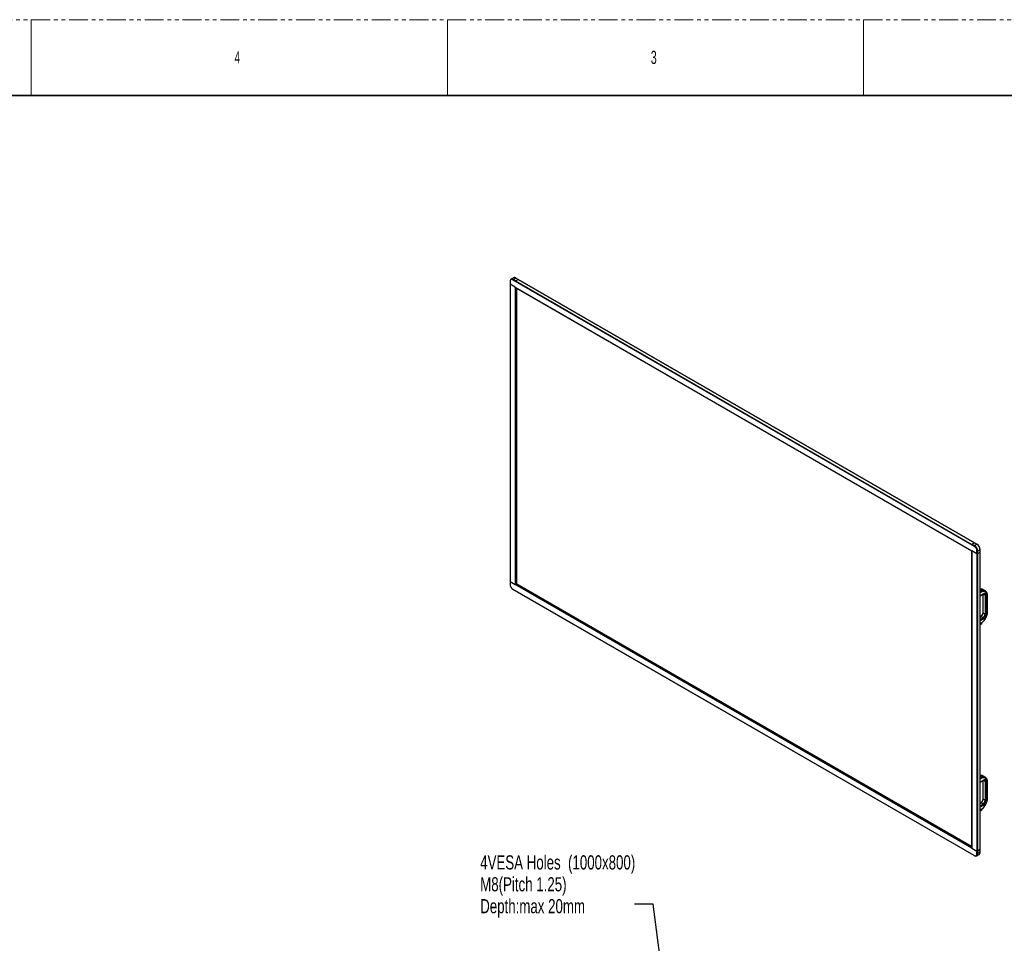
# Model space of a CAD drawing. Header units: millimetres. Extents: x 0 to 1118, y 0 to 864.
# Tile 128 of 256: x 555 to 885, y 553 to 864. Entities that reach past the tile are written whole.
import ezdxf

# ---------------------------------------------------------------- set-up
doc = ezdxf.new("R2010")
doc.units = ezdxf.units.MM
doc.linetypes.add('PHANTOM', pattern=[12.7, 6.35, -1.27, 1.27, -1.27, 1.27, -1.27])
doc.styles.add('SLDTEXTSTYLE0', font='TXT', dxfattribs={"width": 0.7})
doc.styles.add('SLDTEXTSTYLE3', font='TXT', dxfattribs={"width": 0.6})
doc.dimstyles.new('SLDDIMSTYLE4', dxfattribs={"dimtxt": 0.18, "dimasz": 3.556, "dimexe": 0, "dimexo": 0.0625, "dimgap": 0, "dimtad": 0, "dimtih": 1, "dimtoh": 1, "dimdec": 0, "dimrnd": 1e-09, "dimzin": 0, "dimdsep": 46, "dimtxsty": 'Standard', "dimsah": 1, "dimcen": 0.09, "dimadec": 0, "dimazin": 0, "dimtfac": 3.556, "dimtdec": 0, "dimtofl": 0, "dimtmove": 0, "dimatfit": 3, "dimfxl": 1, "dimfrac": 2, "dimtolj": 1, "dimtzin": 0, "dimarcsym": 0})

# ---------------------------------------------------------------- blocks, each defined once
blk = doc.blocks.new('SW_NOTE_0_11')
at = {"color": 0, "linetype": 'Continuous', "lineweight": 0, "char_height": 4.7625, "attachment_point": 1, "style": 'SLDTEXTSTYLE0'}
for s, insert in [('4VESA Holes  (1000x800)', (-51.75, 16.45)), ('M8(Pitch 1.25)', (-51.75, 9.1)), ('Depth:max 20mm', (-51.75, 1.75))]:
    blk.add_mtext(s, dxfattribs=dict(at, insert=insert))

msp = doc.modelspace()

# ---------------------------------------------------------------- linework, layer by layer
at = {"color": 7, "linetype": 'PHANTOM', "lineweight": 18}
msp.add_line((0, 863.6), (1117.6, 863.6), dxfattribs=at)
at = {"color": 7, "linetype": 'Continuous', "lineweight": 18}
for p, q in [((558.8, 863.6), (558.8, 838.2)), ((698.5, 863.6), (698.5, 838.2)), ((838.2, 863.6), (838.2, 838.2))]:
    msp.add_line(p, q, dxfattribs=at)
at = {"color": 7, "linetype": 'Continuous', "lineweight": 35}
msp.add_line((12.7, 838.2), (1104.9, 838.2), dxfattribs=at)
at = {"color": 7, "linetype": 'Continuous', "lineweight": 25}
for p, q in [((720.6995, 776.9222), (719.9075, 776.465)), ((720.6575, 776.3908), (721.4494, 776.848)), ((721.4494, 776.848), (722.2272, 776.3989)), ((722.2772, 776.4039), (721.4994, 776.8529)), ((719.5261, 775.7374), (719.5261, 775.6558)), ((719.5261, 775.6558), (719.5261, 774.7576)), ((719.5261, 774.7576), (719.5261, 674.9477)), ((721.2646, 773.754), (719.5261, 774.7576)), ((719.9075, 776.465), (719.8368, 776.4242)), ((720.516, 776.2275), (720.5868, 776.3499)), ((720.516, 776.2275), (875.291, 686.8778)), ((720.5868, 776.3499), (720.6575, 776.3908)), ((720.5868, 776.3499), (875.3617, 687.0003)), ((720.6575, 776.3908), (721.4494, 775.9336)), ((720.6575, 776.3908), (721.4353, 775.9417)), ((721.2646, 773.754), (874.5424, 685.2686)), ((721.2939, 773.7261), (721.3405, 773.6923)), ((721.2939, 773.7261), (721.2939, 673.9382)), ((721.559, 773.4819), (721.3249, 773.7072)), ((722.2272, 776.3989), (721.4353, 775.9417)), ((721.4494, 775.9336), (722.2414, 776.3908)), ((721.559, 773.4819), (721.559, 674.0803)), ((874.4248, 685.2344), (721.559, 773.4819)), ((721.6333, 773.4391), (721.6333, 674.1232)), ((722.2414, 776.3908), (875.4324, 687.9555)), ((875.4824, 687.9604), (722.2914, 776.3957)), ((721.7912, 674.2144), (721.7912, 773.3479)), ((875.4324, 687.9555), (874.6404, 687.4983)), ((874.6404, 687.4983), (875.4324, 687.0411)), ((874.6546, 687.4901), (875.4465, 687.9473)), ((874.6546, 687.4901), (875.4324, 687.0411)), ((876.2244, 687.4983), (875.4324, 687.0411)), ((875.4465, 687.9473), (876.2244, 687.4983)), ((876.2743, 687.5032), (875.4965, 687.9523)), ((874.4248, 685.2344), (874.5028, 685.2795)), ((874.4248, 685.2344), (874.4248, 585.8328)), ((874.5132, 685.2745), (874.4976, 685.2765)), ((874.5132, 685.2745), (874.5132, 585.4866)), ((874.5567, 685.2604), (874.5424, 685.2686)), ((876.2809, 684.265), (874.5571, 685.2601)), ((875.3617, 687.0003), (875.291, 686.8778)), ((875.4324, 687.0411), (875.3617, 687.0003)), ((876.2809, 685.1632), (876.4223, 685.1632)), ((876.2809, 684.265), (876.2809, 685.1632)), ((876.2809, 684.265), (876.2809, 584.4551)), ((876.2809, 684.265), (876.4223, 684.265)), ((876.4223, 685.1632), (876.4931, 685.204)), ((876.4223, 684.265), (876.4223, 685.1632)), ((877.285, 684.763), (876.4223, 684.265)), ((876.4931, 684.3058), (876.4223, 684.265)), ((876.4223, 684.265), (876.4223, 584.4551)), ((876.4931, 685.204), (877.285, 685.6612)), ((876.4931, 685.204), (876.4931, 684.3058)), ((877.285, 684.763), (876.4931, 684.3058)), ((877.285, 685.6612), (877.285, 684.763)), ((877.285, 684.763), (877.285, 584.9531)), ((877.3143, 684.8038), (877.3143, 685.702)), ((877.3143, 584.9939), (877.3143, 684.8038)), ((719.5261, 674.9477), (719.5261, 674.0495)), ((719.5261, 674.9477), (721.2646, 673.9441)), ((875.291, 582.9852), (720.516, 672.3349)), ((720.5868, 672.2941), (720.516, 672.3349)), ((875.3617, 582.9444), (720.5868, 672.2941)), ((874.5407, 585.4597), (721.2646, 673.9441)), ((721.3405, 673.9541), (721.2939, 673.9382)), ((721.3249, 673.9452), (721.34, 673.9539)), ((721.559, 674.0803), (721.3405, 673.9541)), ((721.559, 674.0803), (721.6333, 674.1232)), ((721.6333, 674.1232), (721.559, 674.0803)), ((721.559, 674.0803), (874.4231, 585.8338)), ((721.6333, 674.1232), (874.4248, 585.9185)), ((721.7912, 674.2144), (874.4248, 586.1009)), ((877.3951, 672.4433), (877.3143, 672.4371)), ((877.7432, 672.0181), (877.3143, 672.2657)), ((877.3763, 671.3284), (877.927, 671.6069)), ((879.0046, 671.8509), (879.0049, 671.8504)), ((877.3143, 670.1296), (878.4692, 670.7963)), ((878.2526, 670.6712), (878.2526, 664.5686)), ((879.0263, 670.4028), (879.0263, 664.0501)), ((879.4506, 670.4028), (879.4506, 664.0501)), ((879.7334, 664.6546), (879.7334, 670.1249)), ((879.8213, 664.777), (879.8213, 670.2474)), ((878.3404, 664.4461), (879.0263, 664.0501)), ((877.4833, 663.2362), (877.3143, 663.1386)), ((877.927, 661.0947), (877.3763, 660.7297)), ((877.6333, 663.2213), (878.3192, 662.8254)), ((877.3143, 660.5924), (877.8682, 660.9121)), ((877.3951, 609.8636), (877.3143, 609.8574)), ((877.7432, 609.4384), (877.3143, 609.686)), ((877.3143, 607.5499), (878.4692, 608.2166)), ((877.3763, 608.7487), (877.927, 609.0272)), ((879.0047, 609.2712), (879.005, 609.2707)), ((878.2526, 608.0916), (878.2526, 601.9889)), ((879.0263, 607.8231), (879.0263, 601.4704)), ((879.4506, 607.8231), (879.4506, 601.4704)), ((879.7334, 602.0749), (879.7334, 607.5453)), ((879.8213, 602.1973), (879.8213, 607.6677)), ((879.0263, 601.4704), (878.3404, 601.8664)), ((877.4833, 600.6565), (877.3143, 600.5589)), ((877.3143, 598.0127), (877.8682, 598.3325)), ((877.927, 598.515), (877.3763, 598.15)), ((878.3192, 600.2457), (877.6333, 600.6417)), ((874.4248, 585.8348), (874.4231, 585.8338)), ((874.5011, 585.5184), (874.4231, 585.8338)), ((874.4248, 585.8328), (874.4976, 585.5384)), ((874.4976, 585.5384), (874.5132, 585.4866)), ((874.5407, 585.4597), (874.5567, 585.4505)), ((874.5571, 585.4502), (876.2809, 584.4551)), ((875.291, 582.9852), (875.3617, 582.9444)), ((876.1116, 582.8701), (876.1823, 582.911)), ((876.1823, 582.911), (876.9743, 583.3681)), ((876.4223, 584.4551), (876.2809, 584.4551)), ((876.2809, 583.5569), (876.2809, 584.4551)), ((876.4223, 583.5569), (876.2809, 583.5569)), ((876.4223, 584.4551), (877.285, 584.9531)), ((876.4223, 584.4551), (876.4931, 584.4959)), ((876.4223, 583.5569), (876.4223, 584.4551)), ((876.4931, 583.5977), (876.4223, 583.5569)), ((877.285, 584.9531), (876.4931, 584.4959)), ((876.4931, 584.4959), (876.4931, 583.5977)), ((877.285, 584.0549), (876.4931, 583.5977)), ((877.285, 584.9531), (877.285, 584.0549)), ((877.3143, 584.0957), (877.3143, 584.9939))]:
    msp.add_line(p, q, dxfattribs=at)
at = {"color": 8, "linetype": 'Continuous', "lineweight": 25}
for p, q in [((721.2646, 673.9441), (721.2658, 673.9448)), ((877.7182, 672.0156), (877.3143, 672.2488)), ((877.7182, 672.0156), (877.3143, 671.7825)), ((877.3763, 671.3284), (877.3143, 671.2926)), ((877.5597, 672.124), (877.9236, 672.3341)), ((878.7957, 671.9394), (878.7535, 671.9151)), ((877.3143, 670.2311), (878.5314, 670.9337)), ((878.3404, 664.4461), (878.3404, 670.722)), ((878.407, 670.7604), (879.0263, 670.4028)), ((877.3143, 663.0372), (877.6333, 663.2213)), ((878.3192, 662.8254), (877.3143, 662.2453)), ((878.5314, 662.458), (877.3143, 661.7554)), ((877.3143, 660.6939), (877.3763, 660.7297)), ((877.7182, 609.4359), (877.3143, 609.6691)), ((877.7182, 609.4359), (877.3143, 609.2028)), ((877.3763, 608.7487), (877.3143, 608.7129)), ((877.3143, 607.6514), (878.5314, 608.354)), ((877.5597, 609.5443), (877.9236, 609.7545)), ((879.0263, 607.8231), (878.407, 608.1807)), ((878.7957, 609.3597), (878.7496, 609.3332)), ((878.3404, 601.8664), (878.3404, 608.1423)), ((877.3143, 600.4575), (877.6333, 600.6417)), ((878.3192, 600.2457), (877.3143, 599.6656)), ((878.5314, 599.8783), (877.3143, 599.1757)), ((877.3143, 598.1142), (877.3763, 598.15)), ((874.502, 585.5189), (874.5011, 585.5184)), ((874.5418, 585.4603), (874.5407, 585.4597))]:
    msp.add_line(p, q, dxfattribs=at)
at = {"color": 7, "linetype": 'Continuous', "lineweight": 25, "flags": 128}
for points in [[(720.5868, 776.3499), (720.4208, 776.4306), (720.259, 776.4792), (720.1052, 776.4944), (719.9633, 776.4759), (719.8368, 776.4242), (719.7287, 776.3404), (719.6417, 776.2268), (719.578, 776.086), (719.5392, 775.9215), (719.5261, 775.7374)], [(720.516, 776.2275), (720.3441, 776.3093), (720.1775, 776.354), (720.0211, 776.3601), (719.8797, 776.3274), (719.7577, 776.2569), (719.6587, 776.1508), (719.5858, 776.0123), (719.5411, 775.8456), (719.5261, 775.6558)], [(879.5307, 670.9966), (879.3978, 671.1884), (879.2406, 671.3479), (879.061, 671.4735), (878.8609, 671.5634), (878.6427, 671.6168), (878.4091, 671.633), (878.1627, 671.6118), (877.9064, 671.5534), (877.6433, 671.4586), (877.3763, 671.3284)], [(878.5314, 670.9337), (878.691, 671.0097), (878.8458, 671.0511), (878.991, 671.0568), (879.1222, 671.0264), (879.2355, 670.961), (879.3274, 670.8625), (879.3952, 670.7339), (879.4366, 670.5791), (879.4506, 670.4028)], [(877.3763, 660.7297), (877.6433, 660.9077), (877.9064, 661.1167), (878.1627, 661.3542), (878.4091, 661.6175), (878.6427, 661.9034), (878.8609, 662.2086), (879.061, 662.5296), (879.2406, 662.8626), (879.3978, 663.2037), (879.5307, 663.5488)], [(879.5307, 608.4169), (879.3978, 608.6087), (879.2406, 608.7683), (879.061, 608.8938), (878.8609, 608.9837), (878.6427, 609.0371), (878.4091, 609.0533), (878.1627, 609.0321), (877.9064, 608.9737), (877.6433, 608.8789), (877.3763, 608.7487)], [(877.9236, 609.7545), (877.9278, 609.7665), (877.9293, 609.7791), (877.9282, 609.7915), (877.9244, 609.8027), (877.9184, 609.8122), (877.9103, 609.8192), (877.9008, 609.8233), (877.8905, 609.8242)], [(878.5314, 608.354), (878.691, 608.43), (878.8458, 608.4715), (878.991, 608.4771), (879.1222, 608.4467), (879.2355, 608.3813), (879.3274, 608.2828), (879.3952, 608.1542), (879.4366, 607.9994), (879.4506, 607.8231)], [(877.3763, 598.15), (877.6433, 598.328), (877.9064, 598.537), (878.1627, 598.7745), (878.4091, 599.0378), (878.6427, 599.3237), (878.8609, 599.629), (879.061, 599.9499), (879.2406, 600.2829), (879.3978, 600.624), (879.5307, 600.9691)], [(875.291, 582.9852), (875.4629, 582.9034), (875.6296, 582.8587), (875.7859, 582.8526), (875.9273, 582.8853), (876.0493, 582.9558), (876.1483, 583.0619), (876.2212, 583.2004), (876.2659, 583.3671), (876.2809, 583.5569)], [(875.3617, 582.9444), (875.5276, 582.8637), (875.6894, 582.8151), (875.8432, 582.7999), (875.9851, 582.8184), (876.1117, 582.8702), (876.2198, 582.9539), (876.3067, 583.0676), (876.3704, 583.2084), (876.4093, 583.3728), (876.4223, 583.5569)], [(876.4931, 583.5977), (876.48, 583.4137), (876.4411, 583.2492), (876.3774, 583.1084), (876.2905, 582.9947), (876.1824, 582.911), (876.1823, 582.911)], [(876.1823, 582.911), (876.1824, 582.911), (876.2905, 582.9947), (876.3774, 583.1084), (876.4411, 583.2492), (876.48, 583.4137), (876.4931, 583.5977)], [(877.0244, 583.4013), (876.9744, 583.3682), (876.9743, 583.3681)]]:
    msp.add_lwpolyline(points, dxfattribs=at)
at = {"color": 8, "linetype": 'Continuous', "lineweight": 25, "flags": 128}
for points in [[(879.5307, 663.5488), (879.5636, 663.5511), (879.5871, 663.558), (879.6003, 663.5692), (879.6019, 663.5728)], [(879.5307, 600.9691), (879.5636, 600.9714), (879.5871, 600.9783), (879.6003, 600.9895), (879.6019, 600.9932)]]:
    msp.add_lwpolyline(points, dxfattribs=at)
at = {"color": 8, "linetype": 'Continuous', "lineweight": 25}
for centre, radius, start, end in [((721.0087, 776.2215), 0.7659, 54.874847, 113.814694), ((721.4787, 776.8071), 0.0503, 65.692881, 125.617577), ((876.2536, 687.4574), 0.0503, 65.707837, 125.616275), ((877.2665, 685.7054), 0.0479, 292.737677, 355.95718), ((877.543, 670.8099), 1.571, 75.978878, 98.371492), ((877.7327, 671.9965), 0.024, 64.039278, 127.253825), ((879.363, 671.1663), 0.2386, 314.657722, 25.678398), ((878.3887, 670.9155), 0.1439, 304.056351, 7.25583), ((878.5368, 670.457), 0.4925, 353.684787, 55.16574), ((879.6779, 670.2576), 0.1438, 292.73771, 355.95685), ((878.4027, 664.5835), 0.1509, 185.694799, 245.625342), ((879.6712, 664.792), 0.1509, 294.374658, 354.305201), ((877.5455, 663.0987), 0.1509, 54.382423, 114.307119), ((877.7609, 661.0474), 0.1727, 308.411492, 15.873239), ((877.543, 608.2303), 1.571, 75.978878, 98.371492), ((877.7327, 609.4168), 0.024, 64.039278, 127.253825), ((878.3887, 608.3358), 0.1439, 304.056351, 7.25583), ((878.5368, 607.8773), 0.4925, 353.684787, 55.16574), ((879.363, 608.5866), 0.2386, 314.657722, 25.678398), ((879.6779, 607.6779), 0.1438, 292.73771, 355.95685), ((878.4027, 602.0038), 0.1509, 185.694799, 245.625342), ((879.6712, 602.2123), 0.1509, 294.374658, 354.305201), ((877.5455, 600.519), 0.1509, 54.382423, 114.307119), ((877.7609, 598.4678), 0.1727, 308.411492, 15.873239), ((876.5166, 583.9825), 0.7718, 311.145733, 5.386602), ((877.2643, 584.1007), 0.0503, 294.374658, 354.305201)]:
    msp.add_arc(centre, radius, start, end, dxfattribs=at)
at = {"color": 7, "linetype": 'Continuous', "lineweight": 25}
for centre, radius, start, end in [((720.2189, 775.7852), 0.7477, 54.082255, 114.607286), ((720.2168, 775.7643), 0.7659, 54.874847, 113.814694), ((721.1547, 773.6026), 0.1861, 41.570796, 59.200585), ((722.2555, 776.3618), 0.0467, 52.691279, 127.305621), ((722.2707, 776.3499), 0.0503, 65.692881, 125.617577), ((875.4607, 687.9184), 0.0467, 52.69131, 127.305619), ((875.4758, 687.9064), 0.0503, 65.692881, 125.617577), ((874.9986, 685.5659), 2.2884, 2.386856, 57.613144), ((874.505, 685.175), 0.0998, 58.507003, 85.289648), ((874.1407, 685.0706), 2.1422, 2.476304, 57.523696), ((874.136, 685.0679), 2.2884, 2.386856, 57.613144), ((874.2067, 685.1087), 2.2884, 2.386856, 57.613144), ((877.2643, 684.8088), 0.0503, 294.374658, 354.305201), ((721.6663, 674.1421), 2.1422, 182.476304, 237.523696), ((721.3021, 674.0377), 0.0998, 238.507003, 265.289648), ((877.5071, 670.8733), 1.5779, 75.935662, 97.017141), ((877.4832, 671.6379), 0.4448, 355.998262, 58.118262), ((878.3738, 670.2091), 1.7325, 76.725555, 107.557593), ((878.7399, 671.8786), 0.0358, 27.836118, 74.393071), ((878.81, 671.9204), 0.0238, 57.502964, 126.890409), ((877.9942, 670.1798), 1.7401, 358.193124, 27.996069), ((879.2385, 670.8122), 0.4611, 242.609672, 297.390328), ((876.8052, 664.516), 1.5368, 302.605478, 357.394522), ((876.3177, 664.7094), 3.4162, 340.139074, 359.079895), ((877.4911, 664.12), 1.5368, 302.605478, 357.394522), ((878.0708, 662.437), 0.461, 2.605478, 57.394522), ((877.4633, 664.1361), 1.9892, 302.476304, 357.523696), ((879.2385, 664.4595), 0.4611, 242.609672, 297.390328), ((877.5071, 608.2937), 1.5779, 75.935662, 97.017141), ((877.4832, 609.0582), 0.4448, 355.998262, 58.118262), ((878.3738, 607.6294), 1.7325, 76.725555, 107.557593), ((878.7399, 609.2989), 0.0358, 27.835994, 74.393554), ((878.81, 609.3407), 0.0238, 57.501932, 126.890191), ((877.9942, 607.6001), 1.7401, 358.193124, 27.996069), ((879.2385, 608.2325), 0.4611, 242.609672, 297.390328), ((876.8052, 601.9363), 1.5368, 302.605478, 357.394522), ((876.3177, 602.1297), 3.4162, 340.139074, 359.079895), ((877.4911, 601.5403), 1.5368, 302.605478, 357.394522), ((878.0708, 599.8573), 0.461, 2.605478, 57.394522), ((877.4633, 601.5564), 1.9892, 302.476304, 357.523696), ((879.2385, 601.8799), 0.4611, 242.609672, 297.390328), ((874.6524, 585.6101), 0.1861, 221.570796, 239.200585), ((877.2643, 584.9989), 0.0503, 294.374658, 354.305201)]:
    msp.add_arc(centre, radius, start, end, dxfattribs=at)
for points, knots in [([(721.4994, 776.8529), (721.4714, 776.8683), (721.3901, 776.913), (721.2551, 776.9661), (721.0978, 777.0006), (720.9467, 777.0043), (720.8078, 776.975), (720.7058, 776.933), (720.6578, 776.8926), (720.6448, 776.8817)], [0, 0, 0, 0, 0.09109901, 0.26375793, 0.43641302, 0.60743453, 0.77513095, 0.93887779, 1, 1, 1, 1]), ([(721.2646, 773.754), (721.2694, 773.7511), (721.279, 773.7453), (721.2944, 773.734), (721.31, 773.7212), (721.3199, 773.712), (721.3249, 773.7072)], [0, 0, 0, 0, 0.24978459, 0.49177763, 0.73802857, 1, 1, 1, 1]), ([(877.3143, 685.702), (877.3136, 685.7346), (877.3117, 685.8287), (877.2907, 685.9919), (877.2444, 686.1905), (877.1766, 686.3908), (877.0891, 686.5885), (876.9838, 686.7796), (876.8629, 686.9603), (876.7287, 687.1269), (876.5838, 687.2754), (876.4316, 687.4047), (876.3267, 687.4705), (876.2743, 687.5032)], [0, 0, 0, 0, 0.05047469, 0.14571832, 0.24084322, 0.3358054, 0.43063625, 0.52540132, 0.62017858, 0.71503003, 0.81003484, 0.90527675, 1, 1, 1, 1]), ([(874.5028, 685.2795), (874.5047, 685.2802), (874.5084, 685.2816), (874.5174, 685.2802), (874.5287, 685.2761), (874.5378, 685.2711), (874.5424, 685.2686)], [0, 0, 0, 0, 0.261971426, 0.508222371, 0.750215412, 1, 1, 1, 1]), ([(721.3249, 673.9452), (721.3199, 673.9426), (721.31, 673.9376), (721.2944, 673.9353), (721.279, 673.937), (721.2694, 673.9417), (721.2646, 673.9441)], [0, 0, 0, 0, 0.26197143, 0.50822237, 0.75021541, 1, 1, 1, 1]), ([(877.9409, 671.6223), (877.9427, 671.6368), (877.948, 671.6778), (877.9371, 671.7534), (877.9033, 671.8437), (877.8502, 671.9271), (877.7939, 671.9855), (877.7564, 672.0096), (877.7432, 672.0181)], [0, 0, 0, 0, 0.107031, 0.30167354, 0.49790165, 0.69403675, 0.89166328, 1, 1, 1, 1]), ([(878.7546, 671.9117), (878.7187, 671.9204), (878.6155, 671.9453), (878.4357, 671.9645), (878.2132, 671.9588), (878.0229, 671.9328), (877.9063, 671.9021), (877.8686, 671.8922)], [0, 0, 0, 0, 0.132894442, 0.381544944, 0.630767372, 0.880783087, 1, 1, 1, 1]), ([(878.3176, 672.249), (878.2395, 672.2846), (878.0789, 672.3576), (877.9544, 672.3882), (877.8905, 672.4039)], [0, 0, 0, 0, 0.48684293, 1, 1, 1, 1]), ([(878.3212, 672.2132), (878.2509, 672.242), (878.1433, 672.286), (878.0458, 672.3081), (878.0045, 672.3174), (877.9722, 672.3244), (877.9449, 672.3299), (877.9236, 672.3341)], [0, 0, 0, 0, 0.47981061, 0.73454152, 0.76152776, 0.8147703, 1, 1, 1, 1]), ([(878.8228, 671.9405), (878.7894, 671.9601), (878.7205, 672.0008), (878.5965, 672.0783), (878.4577, 672.166), (878.3667, 672.22), (878.3176, 672.249)], [0, 0, 0, 0, 0.21475723, 0.44387896, 0.70040397, 1, 1, 1, 1]), ([(878.3213, 672.2132), (878.3223, 672.2169), (878.3244, 672.2246), (878.325, 672.2352), (878.3231, 672.2443), (878.3195, 672.2474), (878.3176, 672.249)], [0, 0, 0, 0, 0.22033691, 0.46544573, 0.72884358, 1, 1, 1, 1]), ([(878.7957, 671.9394), (878.7627, 671.9587), (878.6954, 671.9981), (878.5751, 672.0702), (878.447, 672.1458), (878.3645, 672.19), (878.3212, 672.2132)], [0, 0, 0, 0, 0.22743297, 0.46401375, 0.7190443, 1, 1, 1, 1]), ([(878.7716, 671.8953), (878.8358, 671.8822), (878.9478, 671.8595), (878.9868, 671.855), (879.0035, 671.853)], [0, 0, 0, 0, 0.573341, 1, 1, 1, 1]), ([(878.9778, 671.8594), (878.9755, 671.8603), (878.9636, 671.8648), (878.9124, 671.8899), (878.852, 671.924), (878.8228, 671.9405)], [0, 0, 0, 0, 0.10768031, 0.56849874, 1, 1, 1, 1]), ([(879.5781, 671.2696), (879.5552, 671.3071), (879.4918, 671.4111), (879.3704, 671.5642), (879.208, 671.7161), (879.0806, 671.8134), (879.004, 671.851), (878.9924, 671.8567)], [0, 0, 0, 0, 0.1523779, 0.42299531, 0.69006145, 0.95330199, 1, 1, 1, 1]), ([(879.8213, 670.2474), (879.8206, 670.2938), (879.8186, 670.4277), (879.7964, 670.6401), (879.7456, 670.8771), (879.6739, 671.0888), (879.6085, 671.2122), (879.5781, 671.2696)], [0, 0, 0, 0, 0.12091894, 0.34860907, 0.57637941, 0.80280445, 1, 1, 1, 1]), ([(878.4692, 670.7963), (878.4879, 670.8066), (878.542, 670.8362), (878.6241, 670.8672), (878.7057, 670.8831), (878.767, 670.8802), (878.7999, 670.8728), (878.8145, 670.8619), (878.8181, 670.8592)], [0, 0, 0, 0, 0.10549947, 0.30562517, 0.50548728, 0.70874985, 0.92667256, 1, 1, 1, 1]), ([(878.2526, 664.5686), (878.2521, 664.5462), (878.2507, 664.4806), (878.2347, 664.3593), (878.1972, 664.205), (878.1405, 664.0445), (878.0658, 663.8837), (877.9753, 663.7283), (877.8721, 663.5837), (877.76, 663.4548), (877.6438, 663.3463), (877.5505, 663.2765), (877.4984, 663.2452), (877.4833, 663.2362)], [0, 0, 0, 0, 0.05134269, 0.15014396, 0.25004201, 0.35104916, 0.45287283, 0.55513176, 0.65741514, 0.75918354, 0.86003868, 0.9596336, 1, 1, 1, 1]), ([(879.6019, 663.5728), (879.6187, 663.6229), (879.6672, 663.7674), (879.7313, 664.0064), (879.7856, 664.2866), (879.8162, 664.5448), (879.8197, 664.7051), (879.8213, 664.777)], [0, 0, 0, 0, 0.12165883, 0.35114204, 0.58126953, 0.81213483, 1, 1, 1, 1]), ([(877.8668, 660.9129), (877.8831, 660.9247), (877.9167, 660.9492), (877.9427, 661.011), (877.9436, 661.0597), (877.9441, 661.0841)], [0, 0, 0, 0, 0.31941502, 0.65888674, 1, 1, 1, 1]), ([(877.9181, 661.0368), (877.9218, 661.0398), (878.0068, 661.1094), (878.1669, 661.266), (878.3954, 661.5058), (878.6124, 661.7658), (878.8172, 662.0406), (879.0079, 662.3287), (879.1833, 662.6277), (879.3414, 662.9352), (879.4839, 663.251), (879.5623, 663.4647), (879.6019, 663.5728)], [0, 0, 0, 0, 0.00508075, 0.11572825, 0.22621158, 0.33654842, 0.44677061, 0.55691724, 0.667031, 0.7771564, 0.88732575, 1, 1, 1, 1]), ([(877.927, 661.0947), (877.9283, 661.0956), (877.9311, 661.0974), (877.9362, 661.0983), (877.943, 661.0952), (877.9437, 661.0886), (877.9443, 661.0841)], [0, 0, 0, 0, 0.10493113, 0.21727152, 0.4618231, 1, 1, 1, 1]), ([(877.9409, 609.0426), (877.9427, 609.0572), (877.948, 609.0981), (877.9371, 609.1737), (877.9033, 609.264), (877.8502, 609.3474), (877.7939, 609.4058), (877.7564, 609.4299), (877.7432, 609.4384)], [0, 0, 0, 0, 0.107031, 0.30167354, 0.49790165, 0.69403675, 0.89166327, 1, 1, 1, 1]), ([(878.7546, 609.332), (878.7187, 609.3407), (878.6155, 609.3656), (878.4357, 609.3848), (878.2132, 609.3791), (878.0229, 609.3531), (877.9063, 609.3224), (877.8686, 609.3125)], [0, 0, 0, 0, 0.13289439, 0.38154479, 0.63076712, 0.88078274, 1, 1, 1, 1]), ([(878.3176, 609.6693), (878.2443, 609.703), (878.0836, 609.777), (877.9585, 609.8076), (877.8905, 609.8242)], [0, 0, 0, 0, 0.45635132, 1, 1, 1, 1]), ([(878.3212, 609.6335), (878.2551, 609.6604), (878.1079, 609.7204), (877.9891, 609.7423), (877.9236, 609.7545)], [0, 0, 0, 0, 0.449381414, 1, 1, 1, 1]), ([(878.8228, 609.3608), (878.7896, 609.3804), (878.721, 609.4208), (878.5972, 609.4982), (878.4581, 609.5861), (878.3668, 609.6402), (878.3176, 609.6693)], [0, 0, 0, 0, 0.2138082, 0.44196218, 0.69950383, 1, 1, 1, 1]), ([(878.3212, 609.6335), (878.3223, 609.6372), (878.3244, 609.6449), (878.325, 609.6555), (878.3231, 609.6646), (878.3195, 609.6677), (878.3176, 609.6693)], [0, 0, 0, 0, 0.22032603, 0.46542578, 0.72882559, 1, 1, 1, 1]), ([(878.7957, 609.3597), (878.7627, 609.379), (878.6953, 609.4184), (878.5751, 609.4905), (878.4469, 609.5661), (878.3645, 609.6103), (878.3212, 609.6335)], [0, 0, 0, 0, 0.22745378, 0.46404089, 0.71906392, 1, 1, 1, 1]), ([(878.4692, 608.2166), (878.4879, 608.2269), (878.542, 608.2565), (878.6241, 608.2875), (878.7057, 608.3034), (878.767, 608.3005), (878.7999, 608.2931), (878.8145, 608.2822), (878.8181, 608.2795)], [0, 0, 0, 0, 0.10549947, 0.30562517, 0.50548728, 0.70874985, 0.92667256, 1, 1, 1, 1]), ([(878.7716, 609.3156), (878.8043, 609.3077), (878.8635, 609.2935), (878.9308, 609.2833), (878.983, 609.2775), (878.9965, 609.2748), (879.0035, 609.2734)], [0, 0, 0, 0, 0.29371817, 0.53007625, 0.75352736, 1, 1, 1, 1]), ([(878.9777, 609.2797), (878.9756, 609.2805), (878.9638, 609.285), (878.9128, 609.31), (878.8521, 609.3442), (878.8228, 609.3608)], [0, 0, 0, 0, 0.10152011, 0.56571147, 1, 1, 1, 1]), ([(879.5781, 608.6899), (879.5552, 608.7274), (879.4918, 608.8314), (879.3704, 608.9845), (879.208, 609.1364), (879.0814, 609.2332), (879.0056, 609.2705), (878.9949, 609.2758)], [0, 0, 0, 0, 0.15289174, 0.42442173, 0.69238847, 0.9565167, 1, 1, 1, 1]), ([(879.8213, 607.6677), (879.8206, 607.7142), (879.8186, 607.848), (879.7964, 608.0604), (879.7456, 608.2974), (879.6739, 608.5091), (879.6085, 608.6325), (879.5781, 608.6899)], [0, 0, 0, 0, 0.120918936, 0.348609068, 0.576379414, 0.802804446, 1, 1, 1, 1]), ([(878.2526, 601.9889), (878.2521, 601.9665), (878.2507, 601.901), (878.2347, 601.7796), (878.1972, 601.6253), (878.1405, 601.4648), (878.0658, 601.304), (877.9753, 601.1486), (877.8721, 601.004), (877.76, 600.8751), (877.6438, 600.7666), (877.5505, 600.6968), (877.4984, 600.6655), (877.4833, 600.6565)], [0, 0, 0, 0, 0.05134269, 0.15014396, 0.25004201, 0.35104916, 0.45287283, 0.55513176, 0.65741514, 0.75918354, 0.86003868, 0.9596336, 1, 1, 1, 1]), ([(879.6019, 600.9931), (879.6187, 601.0432), (879.6672, 601.1877), (879.7313, 601.4267), (879.7856, 601.7069), (879.8162, 601.9651), (879.8197, 602.1254), (879.8213, 602.1973)], [0, 0, 0, 0, 0.121658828, 0.351142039, 0.581269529, 0.812134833, 1, 1, 1, 1]), ([(877.8668, 598.3332), (877.8831, 598.345), (877.9167, 598.3695), (877.9427, 598.4313), (877.9436, 598.48), (877.9441, 598.5044)], [0, 0, 0, 0, 0.31941506, 0.65888682, 1, 1, 1, 1]), ([(877.9181, 598.4571), (877.9218, 598.4601), (878.0068, 598.5297), (878.1669, 598.6863), (878.3954, 598.9261), (878.6124, 599.1861), (878.8172, 599.4609), (879.0079, 599.749), (879.1833, 600.048), (879.3414, 600.3555), (879.4839, 600.6713), (879.5623, 600.8851), (879.6019, 600.9931)], [0, 0, 0, 0, 0.00508075, 0.11572825, 0.22621158, 0.33654842, 0.44677061, 0.55691724, 0.667031, 0.7771564, 0.88732575, 1, 1, 1, 1]), ([(877.927, 598.515), (877.9283, 598.5159), (877.9311, 598.5177), (877.9362, 598.5187), (877.943, 598.5155), (877.9437, 598.5089), (877.9443, 598.5044)], [0, 0, 0, 0, 0.10493087, 0.21727095, 0.461820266, 1, 1, 1, 1]), ([(874.5407, 585.4597), (874.5361, 585.4628), (874.527, 585.4688), (874.5157, 585.4825), (874.5067, 585.4991), (874.503, 585.5118), (874.5011, 585.5184)], [0, 0, 0, 0, 0.24978459, 0.49177763, 0.73802857, 1, 1, 1, 1]), ([(877.029, 583.4087), (877.0514, 583.4251), (877.1099, 583.4681), (877.1834, 583.5657), (877.2499, 583.6951), (877.2939, 583.8461), (877.3123, 583.9827), (877.3138, 584.069), (877.3143, 584.0957)], [0, 0, 0, 0, 0.11975325, 0.31232047, 0.50744984, 0.70664296, 0.90930514, 1, 1, 1, 1])]:
    msp.add_open_spline(points, degree=3, knots=knots, dxfattribs=at)
msp.add_open_spline([(877.9236, 672.3341), (877.9252, 672.3381), (877.9283, 672.3461), (877.9297, 672.3589), (877.9286, 672.3713), (877.9248, 672.3827), (877.9187, 672.3923), (877.9105, 672.3993), (877.901, 672.4036), (877.894, 672.4038), (877.8905, 672.4039)], degree=3, dxfattribs=at)
at = {"color": 8, "linetype": 'Continuous', "lineweight": 25}
for points, knots in [([(878.9296, 671.8652), (878.9143, 671.8732), (878.8835, 671.8895), (878.8252, 671.9227), (878.7957, 671.9394)], [0, 0, 0, 0, 0.4942665, 1, 1, 1, 1]), ([(878.9296, 609.2855), (878.9144, 609.2935), (878.8835, 609.3098), (878.8252, 609.343), (878.7957, 609.3597)], [0, 0, 0, 0, 0.494443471, 1, 1, 1, 1])]:
    msp.add_open_spline(points, degree=3, knots=knots, dxfattribs=at)

# ---------------------------------------------------------------- block references
at = {"color": 7, "linetype": 'Continuous', "lineweight": 0}
msp.add_blockref('SW_NOTE_0_11', (761.2663, 566.5988), dxfattribs=at)

# ---------------------------------------------------------------- texts
at = {"color": 7, "linetype": 'Continuous', "lineweight": 0, "attachment_point": 1, "style": 'SLDTEXTSTYLE3'}
for s, insert, char_height in [('4', (627.0625, 852.9292), 3.9688), ('3', (766.7942, 853.1727), 4.445)]:
    msp.add_mtext(s, dxfattribs=dict(at, insert=insert, char_height=char_height))

# ---------------------------------------------------------------- leaders
at = {"color": 7, "linetype": 'Continuous', "lineweight": 0}
msp.add_leader([(779.0205, 478.9806), (767.6163, 566.5988), (761.2663, 566.5988)], dimstyle='SLDDIMSTYLE4', dxfattribs=at)

doc.saveas('drawing.dxf')
